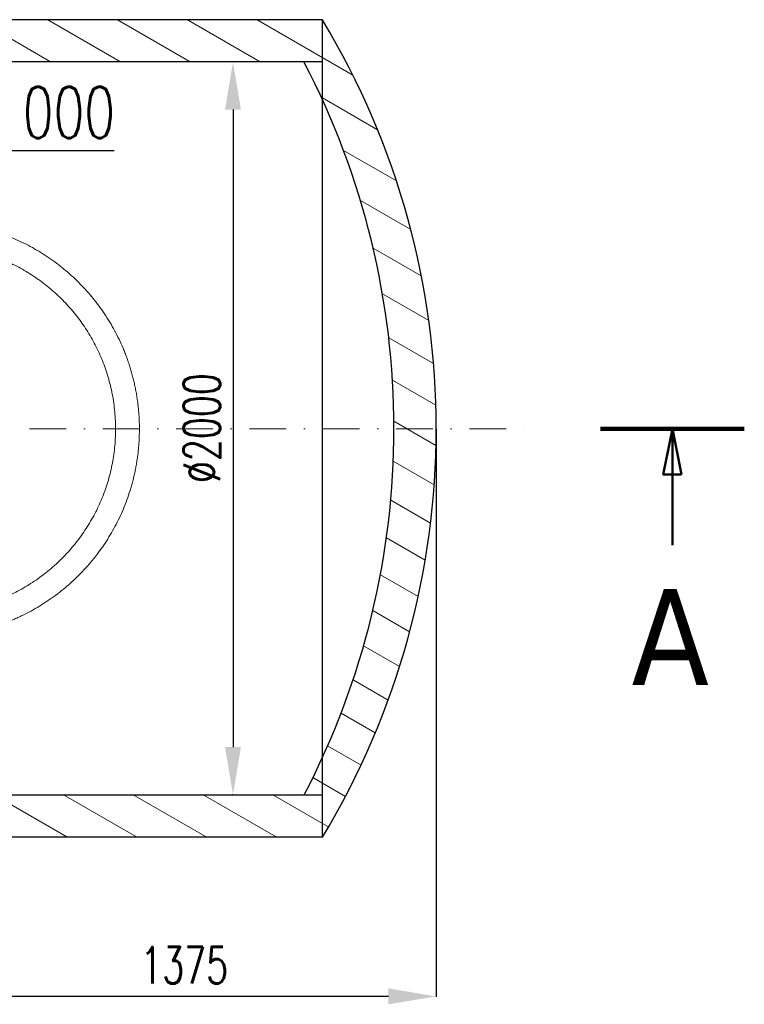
# Model space of a CAD drawing. Header units: millimetres. Extents: x 9412 to 81449, y 6786 to 18619.
# Tile 14 of 41: x 78795 to 80773, y 7123 to 9810. Entities that reach past the tile are written whole.
import ezdxf

# ---------------------------------------------------------------- set-up
doc = ezdxf.new("R2010")
doc.units = ezdxf.units.MM
for name, pattern in [('CHAIN', [0.3543, 0.2362, -0.0295, 0.0591, -0.0295]), ('DASHDOT', [1, 0.5, -0.25, 0, -0.25]), ('HIDDEN', [9.525, 6.35, -3.175])]:
    doc.linetypes.add(name, pattern=pattern)
for name, color, linetype, lineweight in [('komin', 7, 'Continuous', 25), ('Kreskowanie', 8, 'Continuous', 13), ('linie kreskowe', 250, 'HIDDEN', 13), ('Osie', 130, 'DASHDOT', 13), ('Rysunek', 7, 'Continuous', 25), ('S_OPISY_ZB', 3, 'Continuous', 25), ('Section Line (ISO)', 150, 'CHAIN', 50)]:
    doc.layers.add(name, color=color, linetype=linetype, lineweight=lineweight)
doc.styles.add('ISOCP', font='simplex.shx', dxfattribs={"width": 0.7})
doc.styles.add('Label Text (ISO)', font='tahoma.ttf')
doc.styles.add('styl3', font='arial.ttf', dxfattribs={"height": 180})
doc.dimstyles.new('ISO-100', dxfattribs={"dimtxt": 180, "dimasz": 130, "dimexe": 1.25, "dimexo": 0.625, "dimgap": 35, "dimtad": 1, "dimtoh": 1, "dimdec": 0, "dimtxsty": 'styl3', "dimcen": 5, "dimclrt": 256, "dimadec": 0, "dimazin": 0, "dimtfac": 1, "dimtdec": 0, "dimtmove": 0, "dimatfit": 3, "dimfxl": 1, "dimarcsym": 0})
pattern_1 = [(150, (-130345.89, 10277.61), (-47.625, -82.48892), [])]

# ---------------------------------------------------------------- blocks, each defined once
blk = doc.blocks.new('*D3')
at = {"layer": 'Defpoints', "color": 0}
for p in [(79377.4, 9695.1), (79377.4, 7695.1), (79377.4, 7695.1)]:
    blk.add_point(p, dxfattribs=at)
at = {"layer": 'S_OPISY_ZB', "color": 0, "lineweight": -2, "ltscale": 200}
for p, q in [((79376.8, 9695.1), (79376.1, 9695.1)), ((79377.4, 9565.1), (79377.4, 7825.1)), ((79376.8, 7695.1), (79376.1, 7695.1))]:
    blk.add_line(p, q, dxfattribs=at)
at = {"layer": 'S_OPISY_ZB', "color": 0}
for points in [[(79399, 9565.1), (79355.7, 9565.1), (79377.4, 9695.1)], [(79355.7, 7825.1), (79399, 7825.1), (79377.4, 7695.1)]]:
    blk.add_solid(points, dxfattribs=at)
at = {"layer": 'S_OPISY_ZB', "insert": (79292.4, 8695.7), "char_height": 100, "attachment_point": 5, "rotation": 90, "style": 'ISOCP'}
blk.add_mtext('%%c2000', dxfattribs=at)
blk = doc.blocks.new('*D21')
at = {"layer": 'Defpoints', "color": 0}
for p in [(78587.1, 9192.6), (78526.8, 8194.4)]:
    blk.add_point(p, dxfattribs=at)
at = {"layer": 'S_OPISY_ZB', "color": 0, "lineweight": -2, "ltscale": 200}
for p, q in [((78595, 9322.3), (78602.8, 9452.1)), ((79053.1, 9452.1), (78602.8, 9452.1)), ((78526.8, 8194.4), (78587.1, 9192.6)), ((78518.9, 8064.6), (78511.1, 7934.9))]:
    blk.add_line(p, q, dxfattribs=at)
at = {"layer": 'S_OPISY_ZB', "color": 0}
for points in [[(78573.3, 9323.6), (78616.6, 9321), (78587.1, 9192.6)], [(78540.5, 8063.3), (78497.3, 8065.9), (78526.8, 8194.4)]]:
    blk.add_solid(points, dxfattribs=at)
at = {"layer": 'S_OPISY_ZB', "insert": (78845.5, 9557.1), "char_height": 140, "attachment_point": 5, "style": 'ISOCP'}
blk.add_mtext('∅1000', dxfattribs=at)
blk = doc.blocks.new('*D22')
at = {"layer": 'Defpoints', "color": 0}
for p in [(79931.8, 8693.6), (78556.9, 7248.2), (78556.9, 7145)]:
    blk.add_point(p, dxfattribs=at)
at = {"layer": 'S_OPISY_ZB', "color": 0, "lineweight": -2, "ltscale": 200}
for p, q in [((79931.8, 8693), (79931.8, 7143.8)), ((78556.9, 7247.5), (78556.9, 7143.8)), ((79801.8, 7145), (78686.9, 7145))]:
    blk.add_line(p, q, dxfattribs=at)
at = {"layer": 'S_OPISY_ZB', "color": 0}
for points in [[(78686.9, 7166.7), (78686.9, 7123.4), (78556.9, 7145)], [(79801.8, 7123.4), (79801.8, 7166.7), (79931.8, 7145)]]:
    blk.add_solid(points, dxfattribs=at)
at = {"layer": 'S_OPISY_ZB', "insert": (79244.4, 7230), "char_height": 100, "attachment_point": 5, "style": 'ISOCP'}
blk.add_mtext('1375', dxfattribs=at)

msp = doc.modelspace()

# ---------------------------------------------------------------- hatches: boundary and pattern name
at = {"layer": 'Kreskowanie', "ltscale": 200, "transparency": 33554687}
h = msp.add_hatch(dxfattribs=at)
h.set_pattern_fill('ANSI31', color=256, scale=30, angle=105, style=0)
h.set_pattern_definition(pattern_1)
h.paths.add_polyline_path([(77787.9, 9809.9), (76520.3, 9809.4), (76520.3, 9695.1), (76571.1, 9695.1), (77787.9, 9695.1)])
h.paths.add_polyline_path([(79621.8, 9809.4), (77850.9, 9809.8), (77850.9, 9695.1), (79571.1, 9695.1), (79621.8, 9695.1), (79621.8, 9809.4)])
h.paths.add_polyline_path([(79621.8, 9695.1), (79621.8, 9591.3, -0.217415), (79621.8, 7797.5), (79622.1, 7579.9, 0.27795), (79621.8, 9809.4)])
h.paths.add_polyline_path([(76520.3, 9809.4, 0.277922), (76520.3, 7580.1), (76520.3, 7695.1), (76520.3, 7797.5, -0.217415), (76520.3, 9591.3), (76520.3, 9695.1)])
h = msp.add_hatch(dxfattribs=at)
h.set_pattern_fill('ANSI31', color=256, scale=30, angle=105, style=0)
h.set_pattern_definition(pattern_1)
h.paths.add_polyline_path([(79571.8, 7695.1), (76570.4, 7695.1), (76520.3, 7695.1), (76520.3, 7580.1), (79621.8, 7580.1), (79621.8, 7695.1)])
h.paths.add_polyline_path([(79621.8, 7695.1), (79621.8, 7797.5, -0.013186), (79571.8, 7695.1)])
h.paths.add_polyline_path([(76570.4, 7695.1, -0.013186), (76520.3, 7797.5), (76520.3, 7695.1)])

# ---------------------------------------------------------------- linework, layer by layer
at = {"layer": 'komin'}
for p, q in [((79621.8, 9695.1, -4.3), (76520.3, 9695.1, 1.7)), ((76520.3, 7695.1, -1), (79621.8, 7695.1, -1.6))]:
    msp.add_line(p, q, dxfattribs=at)
msp.add_arc((77656.6, 8694.4, -0.3), 2160.2, 332.4431, 27.5944, dxfattribs=at)
at = {"layer": 'linie kreskowe', "ltscale": 400}
for radius, start, end in [(565, 275.6015, 264.4026), (500, 276.3334, 263.6738)]:
    msp.add_arc((78556.9, 8693.5, -1.4), radius, start, end, dxfattribs=at)
at = {"layer": 'Osie', "ltscale": 200}
msp.add_line((76020.8, 8693.6, -19.5), (80205.1, 8693.6, -19.5), dxfattribs=at)
at = {"layer": 'Rysunek', "ltscale": 200}
for p, q in [((79621.8, 9809.4, -0.3), (76520.3, 9810.2, -2.4)), ((79621.8, 7580.1, -4.3), (79621.8, 9809.4, -0.3)), ((76519.9, 7580.1, -0.1), (79621.8, 7580.1, -4.3))]:
    msp.add_line(p, q, dxfattribs=at)
msp.add_arc((77771.6, 8694.4, -0.3), 2160.2, 328.9253, 31.0747, dxfattribs=at)
at = {"layer": 'Section Line (ISO)', "linetype": 'Continuous', "lineweight": 100}
msp.add_line((80380.3, 8693.9, -10.1), (80773, 8693.9, -10.1), dxfattribs=at)
at = {"layer": 'Section Line (ISO)', "linetype": 'Continuous'}
for p, q in [((80576.6, 8693.9, -10.1), (80551.6, 8568.9, -10.1)), ((80576.6, 8568.9, -10.1), (80576.6, 8693.9, -10.1)), ((80601.6, 8568.9, -10.1), (80576.6, 8693.9, -10.1)), ((80551.6, 8568.9, -10.1), (80601.6, 8568.9, -10.1)), ((80576.6, 8376, -10.1), (80576.6, 8568.9, -10.1))]:
    msp.add_line(p, q, dxfattribs=at)
at = {"layer": 'Section Line (ISO)', "linetype": 'Continuous', "elevation": -10.1, "flags": 128}
msp.add_lwpolyline([(80601.6, 8568.9), (80576.6, 8693.9), (80551.6, 8568.9), (80601.6, 8568.9)], dxfattribs=at)
at = {"layer": 'Section Line (ISO)'}
msp.add_solid([(80601.6, 8568.9, -10.1), (80576.6, 8693.9, -10.1), (80551.6, 8568.9, -10.1), (80601.6, 8568.9, -10.1)], dxfattribs=at)

# ---------------------------------------------------------------- texts
at = {"layer": 'Section Line (ISO)', "insert": (80465, 8257.1, -10.1), "char_height": 262.5, "attachment_point": 1, "style": 'Label Text (ISO)'}
msp.add_mtext('A', dxfattribs=at)

# ---------------------------------------------------------------- dimensions: what is measured, and where the dimension line sits
at = {"layer": 'S_OPISY_ZB', "ltscale": 200}
dim = msp.add_linear_dim(base=(79377.4, 7695.1, -3.8), p1=(79377.4, 9695.1, -3.8), p2=(79377.4, 7695.1, -3.8), angle=90, text='%%c<>', dimstyle='ISO-100', override={"dimtxt": 100, "dimtxsty": 'ISOCP'}, dxfattribs=at)
dim.commit()
dim.dimension.update_dxf_attribs({"geometry": '*D3', "text_midpoint": (79377.4, 8695.7, -3.8), "dimtype": 160})
dim = msp.add_diameter_dim_2p(p1=(78526.8, 8194.4, -1.4), p2=(78587.1, 9192.6, -1.4), dimstyle='ISO-100', override={"dimtxt": 140, "dimtxsty": 'ISOCP'}, dxfattribs=at)
dim.commit()
dim.dimension.update_dxf_attribs({"geometry": '*D21', "text_midpoint": (78845.5, 9557.1, -1.4)})
dim = msp.add_linear_dim(base=(78556.9, 7145), p1=(79931.8, 8693.6, -19.5), p2=(78556.9, 7248.2, -2.9), dimstyle='ISO-100', override={"dimtxt": 100, "dimtxsty": 'ISOCP'}, dxfattribs=at)
dim.commit()
dim.dimension.update_dxf_attribs({"geometry": '*D22', "text_midpoint": (79244.4, 7230)})

doc.saveas('drawing.dxf')
